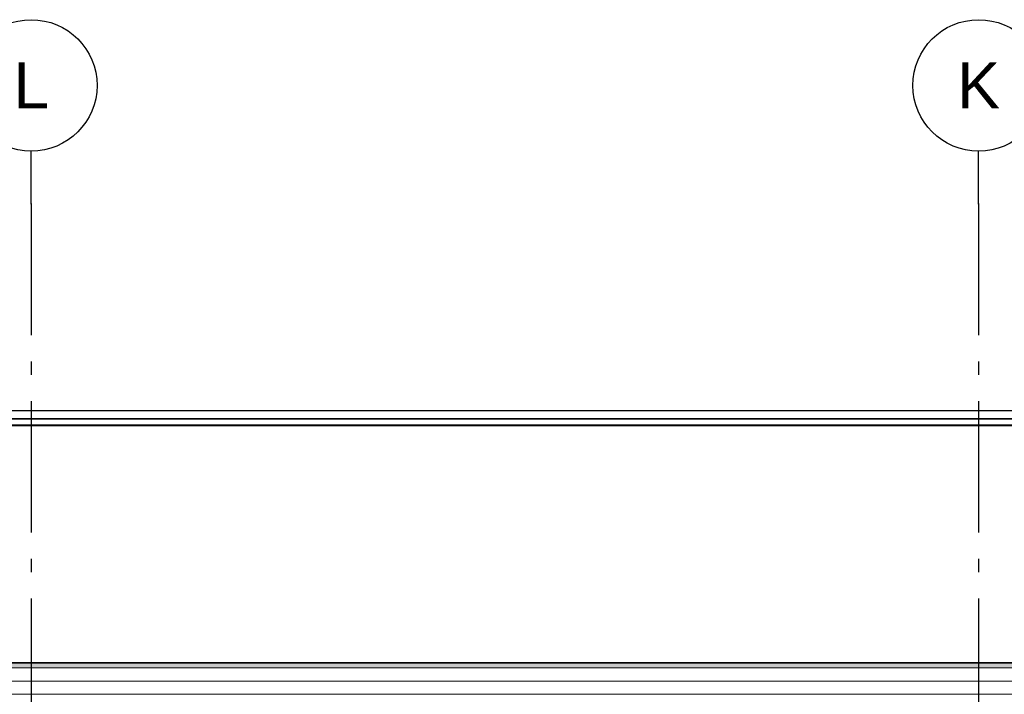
# Model space of a CAD drawing. Header units: millimetres. Extents: x -8544 to 51179, y -2070 to 39312.
# Tile 71 of 165: x 8373 to 12114, y 10485 to 13050. Entities that reach past the tile are written whole.
import ezdxf
from ezdxf.enums import TextEntityAlignment as Align

# ---------------------------------------------------------------- set-up
doc = ezdxf.new("R2010")
doc.units = ezdxf.units.MM
doc.header["$LTSCALE"] = 0.5
doc.header["$MEASUREMENT"] = 0
doc.linetypes.add('Akselinje', pattern=[1500, 1000, -200, 100, -200])
doc.linetypes.add('PLINE', pattern=[0])
for name, color, linetype in [('262- Taktekking (Skravur)(Nye konstruksjoner)', 7, 'Continuous'), ('265- Gesimser_ takrenner og nedløp(Nye konstruksjoner)', 7, 'Continuous'), ('82-- Modullinjer', 7, 'Continuous')]:
    doc.layers.add(name, color=color, linetype=linetype)
doc.layers.add('262- Taktekking(Nye konstruksjoner)', color=7, linetype='Continuous', lineweight=0)
doc.styles.add('GENERATED_STYLE_1', font='arial.ttf')

# ---------------------------------------------------------------- blocks, each defined once
blk = doc.blocks.new('Standard grid marker[3]', base_point=(12016.9, 12550))
at = {"layer": '82-- Modullinjer', "linetype": 'Akselinje'}
for q in [(12016.9, 12550), (12016.9, 1550)]:
    blk.add_line((12016.9, 12350), q, dxfattribs=at)
at = {"layer": '82-- Modullinjer', "linetype": 'PLINE'}
blk.add_circle((12016.9, 12800), 250, dxfattribs=at)
at = {"layer": '82-- Modullinjer', "linetype": 'Akselinje'}
blk.add_point((12016.9, 12350), dxfattribs=at)
blk.add_point((12016.9, 12350), dxfattribs=at)
at = {"layer": '82-- Modullinjer', "style": 'GENERATED_STYLE_1'}
for tag, p in [('AC_MarkerText_1_0', (12016.9, 12887.5)), ('AC_MarkerText_1_1', (12016.9, 1187.5))]:
    blk.add_attdef(tag, text='', height=175, rotation=360, dxfattribs=at).set_placement(p, align=Align.TOP_CENTER)
blk = doc.blocks.new('Standard grid marker[9]', base_point=(8416.9, 12550))
at = {"layer": '82-- Modullinjer', "linetype": 'Akselinje'}
for q in [(8416.9, 12550), (8416.9, 1550)]:
    blk.add_line((8416.9, 12350), q, dxfattribs=at)
at = {"layer": '82-- Modullinjer', "linetype": 'PLINE'}
blk.add_circle((8416.9, 12800), 250, dxfattribs=at)
at = {"layer": '82-- Modullinjer', "linetype": 'Akselinje'}
blk.add_point((8416.9, 12350), dxfattribs=at)
blk.add_point((8416.9, 12350), dxfattribs=at)
at = {"layer": '82-- Modullinjer', "style": 'GENERATED_STYLE_1'}
for tag, p in [('AC_MarkerText_1_0', (8416.9, 12887.5)), ('AC_MarkerText_1_1', (8416.9, 1187.5))]:
    blk.add_attdef(tag, text='', height=175, rotation=360, dxfattribs=at).set_placement(p, align=Align.TOP_CENTER)

msp = doc.modelspace()

# ---------------------------------------------------------------- hatches: boundary and pattern name
at = {"layer": '262- Taktekking (Skravur)(Nye konstruksjoner)', "linetype": 'Continuous'}
msp.add_hatch(color=256, dxfattribs=at).paths.add_polyline_path([(-2583.1, 10604.2), (12216.9, 10604.2), (12216.9, 10606.2), (-2583.1, 10606.2)])
at = {"layer": '262- Taktekking(Nye konstruksjoner)', "linetype": 'Continuous'}
msp.add_hatch(color=256, dxfattribs=at).paths.add_polyline_path([(-2583.1, 10604.2), (-2583.1, 10586), (12216.9, 10586), (12216.9, 10604.2)])

# ---------------------------------------------------------------- linework, layer by layer
at = {"layer": '262- Taktekking(Nye konstruksjoner)', "linetype": 'PLINE'}
for p, q in [((12216.9, 11507.4), (-2583.1, 11507.4)), ((12216.9, 10606.2), (-2583.1, 10606.2)), ((12216.9, 10604.2), (-2583.1, 10604.2)), ((12216.9, 10586), (-2583.1, 10586)), ((12216.9, 10535.6), (-2583.1, 10535.6)), ((12216.9, 10485.2), (-2583.1, 10485.2))]:
    msp.add_line(p, q, dxfattribs=at)
at = {"layer": '265- Gesimser_ takrenner og nedløp(Nye konstruksjoner)', "linetype": 'PLINE'}
for p, q in [((-2690.5, 11564.6), (12324.3, 11564.6)), ((-2633.1, 11534.4), (12266.9, 11534.4)), ((-2630.5, 11532.7), (12264.3, 11532.7)), ((12229.8, 11508.7), (-2595.9, 11508.7)), ((-2593.8, 11507.3), (12227.7, 11507.3))]:
    msp.add_line(p, q, dxfattribs=at)

# ---------------------------------------------------------------- block references
at = {"layer": '82-- Modullinjer', "linetype": 'PLINE'}
ref = msp.add_blockref('Standard grid marker[9]', (8416.9, 12550), dxfattribs=at)
ref.add_attrib('AC_MarkerText_1', 'L', dxfattribs={"color": 7, "height": 175, "rotation": 360, "style": 'GENERATED_STYLE_1'}).set_placement((8416.9, 12887.5), align=Align.TOP_CENTER)
ref = msp.add_blockref('Standard grid marker[3]', (12016.9, 12550), dxfattribs=at)
ref.add_attrib('AC_MarkerText_1', 'K', dxfattribs={"color": 7, "height": 175, "rotation": 360, "style": 'GENERATED_STYLE_1'}).set_placement((12016.9, 12887.5), align=Align.TOP_CENTER)

doc.saveas('drawing.dxf')
